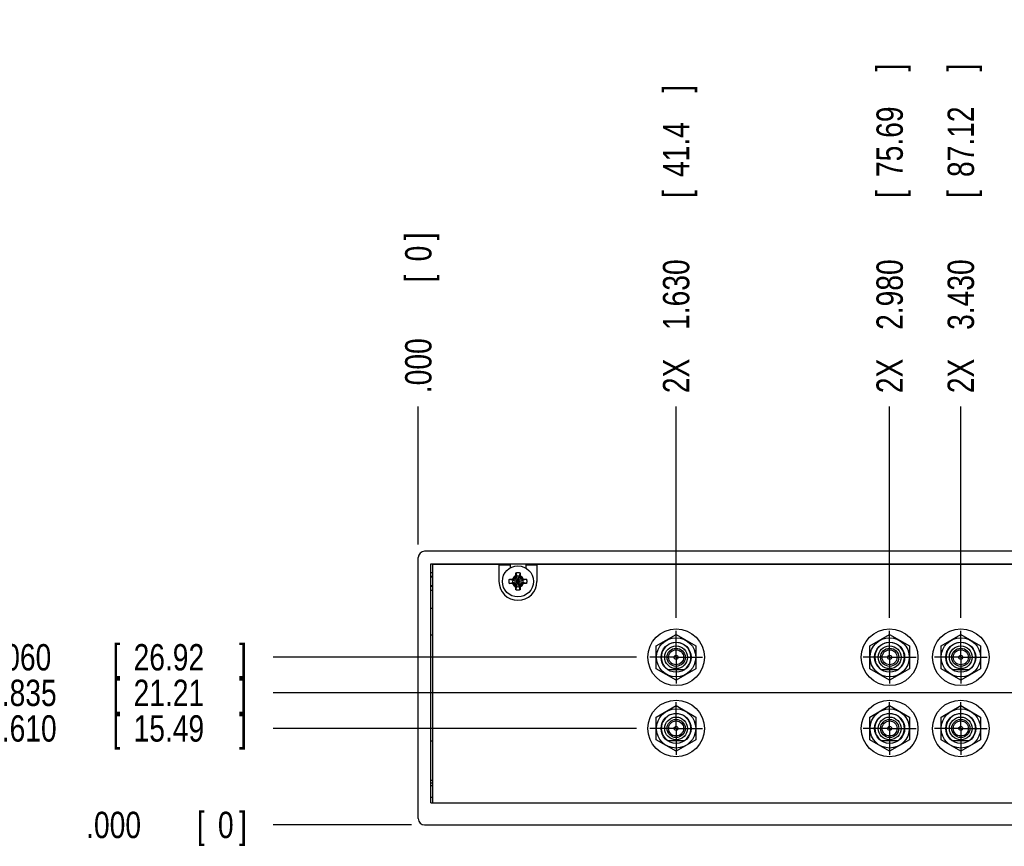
# Model space of a CAD drawing. Header units: inches. Extents: x 0 to 34, y 0 to 22.
# Tile 3 of 22: x 6.1 to 10.8, y 6.8 to 10.7. Entities that reach past the tile are written whole.
import ezdxf

# ---------------------------------------------------------------- set-up
doc = ezdxf.new("R2010")
doc.units = ezdxf.units.IN
doc.header["$LTSCALE"] = 1.87
doc.header["$MEASUREMENT"] = 0
doc.linetypes.add('CENTER', pattern=[0.6, 0.375, -0.075, 0.075, -0.075])
doc.layers.get('0').update_dxf_attribs({"linetype": 'CONTINUOUS'})
doc.layers.add('DEFAULT_1', color=7, linetype='CENTER')
doc.layers.add('DIMENSIONS', color=7, linetype='CONTINUOUS')
doc.styles.get("Standard").update_dxf_attribs({"font": 'txt', "width": 0.8})
doc.dimstyles.new('DIMSTYLE_1', dxfattribs={"dimtxt": 0.125, "dimasz": 0.18, "dimexe": 0.18, "dimexo": 0.0625, "dimgap": 0.09, "dimtad": 0, "dimtih": 1, "dimtoh": 1, "dimdec": 3, "dimlfac": 1.333333, "dimzin": 4, "dimdsep": 46, "dimtxsty": 'STANDARD', "dimblk": '_FILLED', "dimblk1": '_FILLED', "dimblk2": '_FILLED', "dimcen": 0.09, "dimadec": 0, "dimazin": 0, "dimtp": 0.01, "dimtm": 0.01, "dimtfac": 1, "dimtdec": 3, "dimtofl": 0, "dimtmove": 0, "dimatfit": 3, "dimldrblk": '_FILLED', "dimfxl": 1, "dimtolj": 1, "dimtzin": 4, "dimarcsym": 0})

# ---------------------------------------------------------------- blocks, each defined once
blk = doc.blocks.new('*D8')
at = {"layer": 'DIMENSIONS', "color": 2, "linetype": 'CONTINUOUS'}
blk.add_line((9.2102, 7.8992), (9.2102, 8.9017), dxfattribs=at)
at = {"layer": 'DIMENSIONS', "color": 2, "linetype": 'CONTINUOUS', "width": 0.8}
for s, p in [(']', (9.2727, 10.3892)), ('41.4', (9.2727, 9.9892)), ('[', (9.2727, 9.8892)), ('1.630', (9.2727, 9.2642)), ('2X ', (9.2727, 8.9642))]:
    blk.add_text(s, height=0.125, rotation=90, dxfattribs=at).set_placement(p)
blk = doc.blocks.new('_FILLED')
at = {"color": 0, "linetype": 'BYBLOCK'}
blk.add_solid([(0, 0), (-1, 0.174), (-1, -0.174)], dxfattribs=at)
blk = doc.blocks.new('*D9')
at = {"layer": 'DIMENSIONS', "color": 2, "linetype": 'CONTINUOUS'}
blk.add_line((10.2227, 7.8992), (10.2227, 8.9017), dxfattribs=at)
at = {"layer": 'DIMENSIONS', "color": 2, "linetype": 'CONTINUOUS', "width": 0.8}
for s, p in [(']', (10.2852, 10.4892)), ('75.69', (10.2852, 9.9892)), ('[', (10.2852, 9.8892)), ('2.980', (10.2852, 9.2642)), ('2X ', (10.2852, 8.9642))]:
    blk.add_text(s, height=0.125, rotation=90, dxfattribs=at).set_placement(p)
blk = doc.blocks.new('*D10')
at = {"layer": 'DIMENSIONS', "color": 2, "linetype": 'CONTINUOUS'}
blk.add_line((10.5602, 7.8992), (10.5602, 8.9017), dxfattribs=at)
at = {"layer": 'DIMENSIONS', "color": 2, "linetype": 'CONTINUOUS', "width": 0.8}
for s, p in [(']', (10.6227, 10.4892)), ('87.12', (10.6227, 9.9892)), ('[', (10.6227, 9.8892)), ('3.430', (10.6227, 9.2642)), ('2X ', (10.6227, 8.9642))]:
    blk.add_text(s, height=0.125, rotation=90, dxfattribs=at).set_placement(p)
blk = doc.blocks.new('*D11')
at = {"layer": 'DIMENSIONS', "color": 2, "linetype": 'CONTINUOUS'}
blk.add_line((11.5727, 7.8992), (11.5727, 8.9017), dxfattribs=at)
at = {"layer": 'DIMENSIONS', "color": 2, "linetype": 'CONTINUOUS', "width": 0.8}
for s, p in [(']', (11.6352, 10.5892)), ('121.41', (11.6352, 9.9892)), ('[', (11.6352, 9.8892)), ('4.780', (11.6352, 9.2642)), ('2X ', (11.6352, 8.9642))]:
    blk.add_text(s, height=0.125, rotation=90, dxfattribs=at).set_placement(p)
blk = doc.blocks.new('*D12')
at = {"layer": 'DIMENSIONS', "color": 2, "linetype": 'CONTINUOUS'}
blk.add_line((11.9536, 7.7304), (11.9536, 8.9017), dxfattribs=at)
at = {"layer": 'DIMENSIONS', "color": 2, "linetype": 'CONTINUOUS', "width": 0.8}
for s, p in [(']', (12.0161, 10.2892)), ('134.31', (12.0161, 9.6892)), ('[', (12.0161, 9.5892)), ('5.288', (12.0161, 8.9642))]:
    blk.add_text(s, height=0.125, rotation=90, dxfattribs=at).set_placement(p)
blk = doc.blocks.new('*D13')
at = {"layer": 'DIMENSIONS', "color": 2, "linetype": 'CONTINUOUS'}
blk.add_line((13.0668, 7.7304), (13.0668, 8.9017), dxfattribs=at)
at = {"layer": 'DIMENSIONS', "color": 2, "linetype": 'CONTINUOUS', "width": 0.8}
for s, p in [(']', (13.1293, 10.2892)), ('172.01', (13.1293, 9.6892)), ('[', (13.1293, 9.5892)), ('6.772', (13.1293, 8.9642))]:
    blk.add_text(s, height=0.125, rotation=90, dxfattribs=at).set_placement(p)
blk = doc.blocks.new('*D14')
at = {"layer": 'DIMENSIONS', "color": 2, "linetype": 'CONTINUOUS'}
blk.add_line((13.4477, 7.8992), (13.4477, 8.9017), dxfattribs=at)
at = {"layer": 'DIMENSIONS', "color": 2, "linetype": 'CONTINUOUS', "width": 0.8}
for s, p in [(']', (13.5102, 10.5892)), ('184.91', (13.5102, 9.9892)), ('[', (13.5102, 9.8892)), ('7.280', (13.5102, 9.2642)), ('2X ', (13.5102, 8.9642))]:
    blk.add_text(s, height=0.125, rotation=90, dxfattribs=at).set_placement(p)
blk = doc.blocks.new('*D15')
at = {"layer": 'DIMENSIONS', "color": 2, "linetype": 'CONTINUOUS'}
blk.add_line((14.4602, 7.8992), (14.4602, 8.9017), dxfattribs=at)
at = {"layer": 'DIMENSIONS', "color": 2, "linetype": 'CONTINUOUS', "width": 0.8}
for s, p in [(']', (14.5227, 10.4892)), ('219.2', (14.5227, 9.9892)), ('[', (14.5227, 9.8892)), ('8.630', (14.5227, 9.2642)), ('2X ', (14.5227, 8.9642))]:
    blk.add_text(s, height=0.125, rotation=90, dxfattribs=at).set_placement(p)
blk = doc.blocks.new('*D16')
at = {"layer": 'DIMENSIONS', "color": 2, "linetype": 'CONTINUOUS'}
blk.add_line((14.7977, 7.8992), (14.7977, 8.9017), dxfattribs=at)
at = {"layer": 'DIMENSIONS', "color": 2, "linetype": 'CONTINUOUS', "width": 0.8}
for s, p in [(']', (14.8602, 10.5892)), ('230.63', (14.8602, 9.9892)), ('[', (14.8602, 9.8892)), ('9.080', (14.8602, 9.2642)), ('2X ', (14.8602, 8.9642))]:
    blk.add_text(s, height=0.125, rotation=90, dxfattribs=at).set_placement(p)
blk = doc.blocks.new('*D17')
at = {"layer": 'DIMENSIONS', "color": 2, "linetype": 'CONTINUOUS'}
blk.add_line((15.8102, 7.8992), (15.8102, 8.9017), dxfattribs=at)
at = {"layer": 'DIMENSIONS', "color": 2, "linetype": 'CONTINUOUS', "width": 0.8}
for s, p in [(']', (15.8727, 10.6892)), ('264.92', (15.8727, 10.0892)), ('[', (15.8727, 9.9892)), ('10.430', (15.8727, 9.2642)), ('2X ', (15.8727, 8.9642))]:
    blk.add_text(s, height=0.125, rotation=90, dxfattribs=at).set_placement(p)
blk = doc.blocks.new('*D18')
at = {"layer": 'DIMENSIONS', "color": 2, "linetype": 'CONTINUOUS'}
blk.add_line((7.9877, 8.2467), (7.9877, 8.9017), dxfattribs=at)
at = {"layer": 'DIMENSIONS', "color": 2, "linetype": 'CONTINUOUS', "width": 0.8}
for s, p in [(']', (8.0502, 9.6892)), ('0', (8.0502, 9.5892)), ('[', (8.0502, 9.4892)), ('.000', (8.0502, 8.9642))]:
    blk.add_text(s, height=0.125, rotation=90, dxfattribs=at).set_placement(p)
blk = doc.blocks.new('*D19')
at = {"layer": 'DIMENSIONS', "color": 2, "linetype": 'CONTINUOUS'}
blk.add_line((9.0226, 7.3741), (7.3002, 7.3741), dxfattribs=at)
at = {"layer": 'DIMENSIONS', "color": 2, "linetype": 'CONTINUOUS', "width": 0.8}
for s, p in [('8X ', (5.7127, 7.3116)), ('.610', (6.0127, 7.3116)), ('[', (6.5377, 7.3116)), ('15.49', (6.6377, 7.3116)), (']', (7.1377, 7.3116))]:
    blk.add_text(s, height=0.125, dxfattribs=at).set_placement(p)
blk = doc.blocks.new('*D20')
at = {"layer": 'DIMENSIONS', "color": 2, "linetype": 'CONTINUOUS'}
blk.add_line((9.0226, 7.7116), (7.3002, 7.7116), dxfattribs=at)
at = {"layer": 'DIMENSIONS', "color": 2, "linetype": 'CONTINUOUS', "width": 0.8}
for s, p in [('8X ', (5.6127, 7.6491)), ('1.060', (5.9127, 7.6491)), ('[', (6.5377, 7.6491)), ('26.92', (6.6377, 7.6491)), (']', (7.1377, 7.6491))]:
    blk.add_text(s, height=0.125, dxfattribs=at).set_placement(p)
blk = doc.blocks.new('*D21')
at = {"layer": 'DIMENSIONS', "color": 2, "linetype": 'CONTINUOUS'}
blk.add_line((11.766, 7.5429), (7.3002, 7.5429), dxfattribs=at)
at = {"layer": 'DIMENSIONS', "color": 2, "linetype": 'CONTINUOUS', "width": 0.8}
for s, p in [('[', (6.5377, 7.4804)), (']', (7.1377, 7.4804)), ('2X ', (5.7127, 7.4804)), ('.835', (6.0127, 7.4804)), ('21.21', (6.6377, 7.4804))]:
    blk.add_text(s, height=0.125, dxfattribs=at).set_placement(p)
blk = doc.blocks.new('*D22')
at = {"layer": 'DIMENSIONS', "color": 2, "linetype": 'CONTINUOUS'}
blk.add_line((7.9552, 6.9167), (7.3002, 6.9167), dxfattribs=at)
at = {"layer": 'DIMENSIONS', "color": 2, "linetype": 'CONTINUOUS', "width": 0.8}
for s, p in [('.000', (6.4127, 6.8542)), ('[', (6.9377, 6.8542)), ('0', (7.0377, 6.8542)), (']', (7.1377, 6.8542))]:
    blk.add_text(s, height=0.125, dxfattribs=at).set_placement(p)

msp = doc.modelspace()

# ---------------------------------------------------------------- linework, layer by layer
at = {"color": 7, "linetype": 'CONTINUOUS'}
for p, q in [((7.98766, 6.94671), (7.98766, 8.18421)), ((17.00266, 8.21421), (8.01766, 8.21421)), ((8.04766, 7.02171), (8.04766, 8.15421)), ((8.04766, 8.15421), (16.97266, 8.15421)), ((8.05516, 8.15196), (8.05516, 7.02171)), ((8.37016, 8.15196), (8.05516, 8.15196)), ((8.37016, 8.15196), (8.37016, 8.07171)), ((8.37016, 8.15046), (8.42266, 8.15046)), ((8.42266, 8.15046), (8.42266, 8.1353)), ((8.49766, 8.15046), (8.49766, 8.1353)), ((8.49766, 8.15046), (8.55016, 8.15046)), ((8.55016, 8.15196), (8.55016, 8.07171)), ((11.07016, 8.15196), (8.55016, 8.15196)), ((8.04766, 8.11296), (8.05516, 8.11296)), ((8.04766, 8.0933), (8.05516, 8.0933)), ((8.41972, 8.08194), (8.43545, 8.07688)), ((8.44859, 8.08328), (8.43751, 8.07688)), ((8.44038, 8.08275), (8.43751, 8.07688)), ((8.4459, 8.05745), (8.47442, 8.08597)), ((8.47442, 8.05745), (8.4459, 8.08597)), ((8.45499, 8.09436), (8.44859, 8.08328)), ((8.44912, 8.09149), (8.45499, 8.09436)), ((8.44993, 8.11216), (8.45499, 8.09642)), ((8.45499, 8.09642), (8.45499, 8.09436)), ((8.45499, 8.047), (8.46533, 8.09642)), ((8.46533, 8.047), (8.45499, 8.09642)), ((8.45499, 8.04907), (8.46533, 8.09436)), ((8.46533, 8.04907), (8.45499, 8.09436)), ((8.47038, 8.11216), (8.46533, 8.09642)), ((8.46533, 8.09436), (8.46533, 8.09642)), ((8.47172, 8.08328), (8.46533, 8.09436)), ((8.46533, 8.09436), (8.4712, 8.09149)), ((8.4828, 8.07688), (8.47172, 8.08328)), ((8.47993, 8.08275), (8.4828, 8.07688)), ((8.5006, 8.08194), (8.48487, 8.07688)), ((8.05516, 8.05012), (8.04766, 8.05012)), ((8.04766, 8.03046), (8.05516, 8.03046)), ((8.41972, 8.06149), (8.43545, 8.06655)), ((8.43545, 8.07688), (8.48487, 8.06655)), ((8.43751, 8.07688), (8.43545, 8.07688)), ((8.43545, 8.06655), (8.48487, 8.07688)), ((8.43545, 8.06655), (8.43751, 8.06655)), ((8.43751, 8.07688), (8.4828, 8.06655)), ((8.43751, 8.06655), (8.4828, 8.07688)), ((8.44038, 8.06068), (8.43751, 8.06655)), ((8.43751, 8.06655), (8.44859, 8.06015)), ((8.44859, 8.06015), (8.45499, 8.04907)), ((8.45499, 8.04907), (8.44912, 8.05194)), ((8.44993, 8.03127), (8.45499, 8.047)), ((8.45499, 8.04907), (8.45499, 8.047)), ((8.46533, 8.04907), (8.47172, 8.06015)), ((8.4712, 8.05194), (8.46533, 8.04907)), ((8.46533, 8.047), (8.46533, 8.04907)), ((8.47038, 8.03127), (8.46533, 8.047)), ((8.47172, 8.06015), (8.4828, 8.06655)), ((8.4828, 8.06655), (8.47993, 8.06068)), ((8.48487, 8.07688), (8.4828, 8.07688)), ((8.4828, 8.06655), (8.48487, 8.06655)), ((8.5006, 8.06149), (8.48487, 8.06655)), ((8.04766, 7.94421), (8.05516, 7.94421)), ((8.05516, 7.81671), (8.04766, 7.81671)), ((9.11641, 7.76575), (9.21016, 7.81987)), ((9.21016, 7.81987), (9.30391, 7.76575)), ((10.12891, 7.76575), (10.22266, 7.81987)), ((10.22266, 7.81987), (10.31641, 7.76575)), ((10.46641, 7.76575), (10.56016, 7.81987)), ((10.56016, 7.81987), (10.65391, 7.76575)), ((9.11641, 7.65749), (9.11641, 7.76575)), ((9.30391, 7.76575), (9.30391, 7.65749)), ((10.12891, 7.65749), (10.12891, 7.76575)), ((10.31641, 7.76575), (10.31641, 7.65749)), ((10.46641, 7.65749), (10.46641, 7.76575)), ((10.65391, 7.76575), (10.65391, 7.65749)), ((9.21016, 7.60337), (9.11641, 7.65749)), ((9.30391, 7.65749), (9.21016, 7.60337)), ((10.22266, 7.60337), (10.12891, 7.65749)), ((10.31641, 7.65749), (10.22266, 7.60337)), ((10.56016, 7.60337), (10.46641, 7.65749)), ((10.65391, 7.65749), (10.56016, 7.60337)), ((9.16984, 7.65425), (9.25048, 7.65425)), ((10.18234, 7.65425), (10.26298, 7.65425)), ((10.51984, 7.65425), (10.60048, 7.65425)), ((9.11641, 7.42825), (9.21016, 7.48237)), ((9.21016, 7.48237), (9.30391, 7.42825)), ((10.12891, 7.42825), (10.22266, 7.48237)), ((10.22266, 7.48237), (10.31641, 7.42825)), ((10.46641, 7.42825), (10.56016, 7.48237)), ((10.56016, 7.48237), (10.65391, 7.42825)), ((9.11641, 7.31999), (9.11641, 7.42825)), ((9.30391, 7.42825), (9.30391, 7.31999)), ((10.12891, 7.31999), (10.12891, 7.42825)), ((10.31641, 7.42825), (10.31641, 7.31999)), ((10.46641, 7.31999), (10.46641, 7.42825)), ((10.65391, 7.42825), (10.65391, 7.31999)), ((8.05516, 7.31421), (8.04766, 7.31421)), ((9.21016, 7.26587), (9.11641, 7.31999)), ((9.16984, 7.31675), (9.25048, 7.31675)), ((9.30391, 7.31999), (9.21016, 7.26587)), ((10.22266, 7.26587), (10.12891, 7.31999)), ((10.18234, 7.31675), (10.26298, 7.31675)), ((10.31641, 7.31999), (10.22266, 7.26587)), ((10.56016, 7.26587), (10.46641, 7.31999)), ((10.51984, 7.31675), (10.60048, 7.31675)), ((10.65391, 7.31999), (10.56016, 7.26587)), ((8.05516, 7.12671), (8.04766, 7.12671)), ((8.04766, 7.11546), (8.05516, 7.11546)), ((8.04766, 7.10421), (8.05516, 7.10421)), ((8.04766, 7.04796), (8.05516, 7.04796)), ((8.04766, 7.02171), (16.97266, 7.02171)), ((8.01766, 6.91671), (17.00266, 6.91671))]:
    msp.add_line(p, q, dxfattribs=at)
at = {"color": 9, "linetype": 'CONTINUOUS'}
for p, q in [((8.04766, 8.09595), (8.05516, 8.09595)), ((8.05516, 8.04747), (8.04766, 8.04747))]:
    msp.add_line(p, q, dxfattribs=at)
at = {"color": 7, "linetype": 'CONTINUOUS'}
for centre, radius in [((8.46016, 8.07171), 0.07382), ((9.21016, 7.71162), 0.13425), ((10.22266, 7.71162), 0.13425), ((10.56016, 7.71162), 0.13425), ((9.21016, 7.71162), 0.093), ((10.22266, 7.71162), 0.093), ((10.56016, 7.71162), 0.093), ((9.21016, 7.71162), 0.07125), ((9.21016, 7.71162), 0.054), ((9.21016, 7.71162), 0.04312), ((10.22266, 7.71162), 0.07125), ((10.22266, 7.71162), 0.054), ((10.22266, 7.71162), 0.04312), ((10.56016, 7.71162), 0.07125), ((10.56016, 7.71162), 0.054), ((10.56016, 7.71162), 0.04312), ((9.21016, 7.71162), 0.03562), ((9.21016, 7.71162), 0.00953), ((10.22266, 7.71162), 0.03562), ((10.22266, 7.71162), 0.00953), ((10.56016, 7.71162), 0.03562), ((10.56016, 7.71162), 0.00953), ((9.21016, 7.37412), 0.13425), ((10.22266, 7.37412), 0.13425), ((10.56016, 7.37412), 0.13425), ((9.21016, 7.37412), 0.093), ((9.21016, 7.37412), 0.07125), ((9.21016, 7.37412), 0.054), ((10.22266, 7.37412), 0.093), ((10.22266, 7.37412), 0.07125), ((10.22266, 7.37412), 0.054), ((10.56016, 7.37412), 0.093), ((10.56016, 7.37412), 0.07125), ((10.56016, 7.37412), 0.054), ((9.21016, 7.37412), 0.04312), ((9.21016, 7.37412), 0.03562), ((9.21016, 7.37412), 0.00953), ((10.22266, 7.37412), 0.04312), ((10.22266, 7.37412), 0.03562), ((10.22266, 7.37412), 0.00953), ((10.56016, 7.37412), 0.04312), ((10.56016, 7.37412), 0.03562), ((10.56016, 7.37412), 0.00953)]:
    msp.add_circle(centre, radius, dxfattribs=at)
for centre, radius, start, end in [((8.01766, 8.18421), 0.03, 90, 180), ((8.46016, 8.07171), 0.02525, 78.18933, 101.81067), ((8.46016, 8.07171), 0.09, 180, 360), ((8.46016, 8.07171), 0.02525, 168.18933, 191.81067), ((8.46016, 8.07171), 0.02525, 258.18933, 281.81067), ((8.46016, 8.07171), 0.02525, 348.18933, 11.81067), ((9.21016, 7.71162), 0.07013, 305.0968, 234.9032), ((10.22266, 7.71162), 0.07013, 305.0968, 234.9032), ((10.56016, 7.71162), 0.07013, 305.0968, 234.9032), ((9.21016, 7.37412), 0.07013, 305.0968, 234.9032), ((10.22266, 7.37412), 0.07013, 305.0968, 234.9032), ((10.56016, 7.37412), 0.07013, 305.0968, 234.9032), ((8.01766, 6.94671), 0.03, 180, 270)]:
    msp.add_arc(centre, radius, start, end, dxfattribs=at)
at = {"color": 9, "linetype": 'CONTINUOUS'}
for start, end in [(113.44647, 156.55353), (23.44647, 66.55353), (203.44647, 246.55353), (293.44647, 336.55353)]:
    msp.add_arc((8.46016, 8.07171), 0.02741, start, end, dxfattribs=at)
at = {"color": 7, "linetype": 'CONTINUOUS'}
for points, knots in [([(8.41844, 8.07171), (8.41844, 8.0722), (8.41846, 8.07319), (8.41854, 8.07466), (8.41867, 8.07613), (8.41885, 8.0776), (8.41908, 8.07905), (8.41937, 8.0805), (8.41959, 8.08146), (8.41972, 8.08194)], [0, 0, 0, 0, 0.1428588, 0.2857114, 0.4285757, 0.5714259, 0.71429, 0.857142, 1, 1, 1, 1]), ([(8.41972, 8.08194), (8.42026, 8.08197), (8.42136, 8.08204), (8.42304, 8.08214), (8.42475, 8.08223), (8.42646, 8.08231), (8.42812, 8.08238), (8.4297, 8.08245), (8.43118, 8.0825), (8.43254, 8.08255), (8.4338, 8.08259), (8.43462, 8.08261), (8.43501, 8.08262)], [0, 0, 0, 0, 0.1066423, 0.2171959, 0.3296411, 0.4418773, 0.551577, 0.6557475, 0.7519173, 0.8405428, 0.9228194, 1, 1, 1, 1]), ([(8.43501, 8.08262), (8.43542, 8.08263), (8.43621, 8.08265), (8.43736, 8.08268), (8.43843, 8.08271), (8.43943, 8.08273), (8.44007, 8.08274), (8.44038, 8.08275)], [0, 0, 0, 0, 0.2299252, 0.4428537, 0.6408061, 0.8258295, 1, 1, 1, 1]), ([(8.44038, 8.08275), (8.44062, 8.08289), (8.44108, 8.08316), (8.44177, 8.08357), (8.44246, 8.08397), (8.44315, 8.08437), (8.44383, 8.08477), (8.44452, 8.08517), (8.44521, 8.08557), (8.44567, 8.08584), (8.4459, 8.08597)], [0, 0, 0, 0, 0.1266376, 0.2522776, 0.377207, 0.5017085, 0.6260527, 0.7504309, 0.8750222, 1, 1, 1, 1]), ([(8.4459, 8.08597), (8.44603, 8.0862), (8.4463, 8.08666), (8.4467, 8.08735), (8.4471, 8.08804), (8.4475, 8.08872), (8.4479, 8.08941), (8.44831, 8.0901), (8.44871, 8.09079), (8.44898, 8.09126), (8.44912, 8.09149)], [0, 0, 0, 0, 0.1249809, 0.2495744, 0.3739541, 0.4982992, 0.6228007, 0.7477287, 0.873366, 1, 1, 1, 1]), ([(8.44912, 8.09149), (8.44913, 8.0918), (8.44914, 8.09245), (8.44916, 8.09345), (8.44919, 8.09451), (8.44922, 8.09566), (8.44924, 8.09645), (8.44925, 8.09686)], [0, 0, 0, 0, 0.1749949, 0.3604938, 0.5585088, 0.7710246, 1, 1, 1, 1]), ([(8.44925, 8.09686), (8.44926, 8.09725), (8.44928, 8.09805), (8.44932, 8.09929), (8.44937, 8.10062), (8.44942, 8.10206), (8.44948, 8.10362), (8.44956, 8.10527), (8.44964, 8.107), (8.44973, 8.10874), (8.44983, 8.11047), (8.4499, 8.1116), (8.44993, 8.11216)], [0, 0, 0, 0, 0.0763278, 0.1568481, 0.2432053, 0.3369839, 0.4391958, 0.5483589, 0.6620583, 0.777248, 0.8908715, 1, 1, 1, 1]), ([(8.44993, 8.11216), (8.45041, 8.11228), (8.45137, 8.1125), (8.45282, 8.11279), (8.45427, 8.11302), (8.45574, 8.1132), (8.45721, 8.11333), (8.45868, 8.11341), (8.46016, 8.11344), (8.46163, 8.11341), (8.46311, 8.11333), (8.46458, 8.1132), (8.46604, 8.11302), (8.4675, 8.11279), (8.46895, 8.1125), (8.4699, 8.11228), (8.47038, 8.11216)], [0, 0, 0, 0, 0.0714283, 0.1428566, 0.2142852, 0.2857138, 0.3571425, 0.4285712, 0.5, 0.5714288, 0.6428575, 0.7142862, 0.7857148, 0.8571434, 0.9285717, 1, 1, 1, 1]), ([(8.47038, 8.11216), (8.47042, 8.11161), (8.47048, 8.11051), (8.47058, 8.10883), (8.47067, 8.10712), (8.47075, 8.10541), (8.47083, 8.10375), (8.47089, 8.10217), (8.47095, 8.1007), (8.47099, 8.09933), (8.47103, 8.09807), (8.47105, 8.09725), (8.47106, 8.09686)], [0, 0, 0, 0, 0.1066423, 0.2171959, 0.3296411, 0.4418773, 0.5515771, 0.6557475, 0.7519173, 0.8405428, 0.9228194, 1, 1, 1, 1]), ([(8.47106, 8.09686), (8.47108, 8.09645), (8.4711, 8.09566), (8.47113, 8.09451), (8.47115, 8.09344), (8.47117, 8.09244), (8.47119, 8.0918), (8.4712, 8.09149)], [0, 0, 0, 0, 0.2299253, 0.4428538, 0.6408061, 0.8258295, 1, 1, 1, 1]), ([(8.4712, 8.09149), (8.47133, 8.09126), (8.4716, 8.09079), (8.47201, 8.0901), (8.47241, 8.08941), (8.47282, 8.08872), (8.47322, 8.08804), (8.47362, 8.08735), (8.47402, 8.08666), (8.47429, 8.0862), (8.47442, 8.08597)], [0, 0, 0, 0, 0.1266375, 0.2522775, 0.3772069, 0.5017084, 0.6260526, 0.7504308, 0.8750222, 1, 1, 1, 1]), ([(8.47442, 8.08597), (8.47465, 8.08584), (8.47511, 8.08557), (8.4758, 8.08517), (8.47648, 8.08477), (8.47717, 8.08437), (8.47786, 8.08397), (8.47854, 8.08357), (8.47924, 8.08316), (8.4797, 8.08289), (8.47993, 8.08275)], [0, 0, 0, 0, 0.1249812, 0.249575, 0.3739548, 0.4983, 0.6228015, 0.7477293, 0.8733664, 1, 1, 1, 1]), ([(8.47993, 8.08275), (8.48025, 8.08274), (8.48089, 8.08273), (8.48189, 8.08271), (8.48296, 8.08268), (8.48411, 8.08265), (8.4849, 8.08263), (8.48531, 8.08262)], [0, 0, 0, 0, 0.1749949, 0.3604938, 0.5585088, 0.7710246, 1, 1, 1, 1]), ([(8.48531, 8.08262), (8.4857, 8.08261), (8.4865, 8.08259), (8.48774, 8.08255), (8.48907, 8.0825), (8.49051, 8.08245), (8.49206, 8.08239), (8.49372, 8.08231), (8.49544, 8.08223), (8.49719, 8.08214), (8.49891, 8.08204), (8.50005, 8.08197), (8.5006, 8.08194)], [0, 0, 0, 0, 0.0763278, 0.1568481, 0.2432053, 0.3369839, 0.4391958, 0.5483589, 0.6620583, 0.777248, 0.8908715, 1, 1, 1, 1]), ([(8.5006, 8.08194), (8.50072, 8.08146), (8.50095, 8.0805), (8.50123, 8.07905), (8.50147, 8.0776), (8.50165, 8.07613), (8.50178, 8.07466), (8.50186, 8.07319), (8.50187, 8.0722), (8.50187, 8.07171)], [0, 0, 0, 0, 0.1428581, 0.28571, 0.4285741, 0.5714243, 0.7142886, 0.8571412, 1, 1, 1, 1]), ([(8.41972, 8.06149), (8.41959, 8.06197), (8.41937, 8.06292), (8.41908, 8.06437), (8.41885, 8.06583), (8.41867, 8.06729), (8.41854, 8.06876), (8.41846, 8.07024), (8.41844, 8.07122), (8.41844, 8.07171)], [0, 0, 0, 0, 0.1428581, 0.28571, 0.4285741, 0.5714243, 0.7142886, 0.8571412, 1, 1, 1, 1]), ([(8.43501, 8.06081), (8.43462, 8.06082), (8.43382, 8.06084), (8.43258, 8.06088), (8.43125, 8.06092), (8.42981, 8.06098), (8.42825, 8.06104), (8.4266, 8.06111), (8.42487, 8.06119), (8.42313, 8.06129), (8.42141, 8.06138), (8.42027, 8.06145), (8.41972, 8.06149)], [0, 0, 0, 0, 0.0763278, 0.1568481, 0.2432053, 0.3369839, 0.4391958, 0.5483589, 0.6620583, 0.777248, 0.8908715, 1, 1, 1, 1]), ([(8.44038, 8.06068), (8.44007, 8.06068), (8.43942, 8.0607), (8.43842, 8.06072), (8.43736, 8.06074), (8.43621, 8.06077), (8.43542, 8.06079), (8.43501, 8.06081)], [0, 0, 0, 0, 0.1749949, 0.3604938, 0.5585088, 0.7710246, 1, 1, 1, 1]), ([(8.4459, 8.05745), (8.44567, 8.05758), (8.44521, 8.05785), (8.44452, 8.05825), (8.44383, 8.05865), (8.44315, 8.05905), (8.44246, 8.05946), (8.44177, 8.05986), (8.44108, 8.06027), (8.44062, 8.06054), (8.44038, 8.06068)], [0, 0, 0, 0, 0.1249809, 0.2495744, 0.3739541, 0.4982993, 0.6228007, 0.7477287, 0.873366, 1, 1, 1, 1]), ([(8.44912, 8.05194), (8.44898, 8.05217), (8.44871, 8.05263), (8.44831, 8.05333), (8.4479, 8.05401), (8.4475, 8.0547), (8.4471, 8.05539), (8.4467, 8.05607), (8.4463, 8.05676), (8.44603, 8.05722), (8.4459, 8.05745)], [0, 0, 0, 0, 0.1266371, 0.2522768, 0.3772061, 0.5017075, 0.6260518, 0.7504303, 0.8750219, 1, 1, 1, 1]), ([(8.44925, 8.04656), (8.44924, 8.04698), (8.44922, 8.04777), (8.44919, 8.04892), (8.44916, 8.04998), (8.44914, 8.05098), (8.44913, 8.05163), (8.44912, 8.05194)], [0, 0, 0, 0, 0.2299253, 0.4428538, 0.6408061, 0.8258295, 1, 1, 1, 1]), ([(8.44993, 8.03127), (8.4499, 8.03181), (8.44983, 8.03292), (8.44974, 8.0346), (8.44965, 8.03631), (8.44956, 8.03801), (8.44949, 8.03967), (8.44943, 8.04126), (8.44937, 8.04273), (8.44932, 8.04409), (8.44929, 8.04536), (8.44926, 8.04617), (8.44925, 8.04656)], [0, 0, 0, 0, 0.1066423, 0.2171959, 0.3296411, 0.4418773, 0.5515771, 0.6557475, 0.7519173, 0.8405428, 0.9228194, 1, 1, 1, 1]), ([(8.47038, 8.03127), (8.4699, 8.03115), (8.46895, 8.03093), (8.4675, 8.03064), (8.46604, 8.03041), (8.46458, 8.03022), (8.46311, 8.03009), (8.46163, 8.03001), (8.46016, 8.02999), (8.45868, 8.03001), (8.45721, 8.03009), (8.45574, 8.03022), (8.45427, 8.03041), (8.45282, 8.03064), (8.45137, 8.03093), (8.45041, 8.03115), (8.44993, 8.03127)], [0, 0, 0, 0, 0.0714283, 0.1428566, 0.2142852, 0.2857138, 0.3571425, 0.4285712, 0.5, 0.5714288, 0.6428575, 0.7142862, 0.7857148, 0.8571434, 0.9285717, 1, 1, 1, 1]), ([(8.47106, 8.04656), (8.47105, 8.04618), (8.47103, 8.04538), (8.47099, 8.04413), (8.47095, 8.04281), (8.47089, 8.04136), (8.47083, 8.03981), (8.47076, 8.03815), (8.47068, 8.03643), (8.47059, 8.03468), (8.47049, 8.03296), (8.47042, 8.03183), (8.47038, 8.03127)], [0, 0, 0, 0, 0.0763278, 0.1568481, 0.2432053, 0.3369839, 0.4391958, 0.5483589, 0.6620583, 0.777248, 0.8908715, 1, 1, 1, 1]), ([(8.4712, 8.05194), (8.47119, 8.05162), (8.47117, 8.05098), (8.47115, 8.04998), (8.47113, 8.04891), (8.4711, 8.04777), (8.47108, 8.04697), (8.47106, 8.04656)], [0, 0, 0, 0, 0.1749949, 0.3604938, 0.5585088, 0.7710246, 1, 1, 1, 1]), ([(8.47442, 8.05745), (8.47429, 8.05722), (8.47402, 8.05676), (8.47362, 8.05607), (8.47322, 8.05539), (8.47282, 8.0547), (8.47241, 8.05401), (8.47201, 8.05333), (8.4716, 8.05263), (8.47133, 8.05217), (8.4712, 8.05194)], [0, 0, 0, 0, 0.1249812, 0.249575, 0.3739548, 0.4983, 0.6228015, 0.7477293, 0.8733664, 1, 1, 1, 1]), ([(8.47993, 8.06068), (8.4797, 8.06054), (8.47924, 8.06027), (8.47854, 8.05986), (8.47786, 8.05946), (8.47717, 8.05905), (8.47648, 8.05865), (8.4758, 8.05825), (8.47511, 8.05785), (8.47465, 8.05758), (8.47442, 8.05745)], [0, 0, 0, 0, 0.1266375, 0.2522775, 0.3772069, 0.5017084, 0.6260525, 0.7504308, 0.8750222, 1, 1, 1, 1]), ([(8.48531, 8.06081), (8.48489, 8.06079), (8.4841, 8.06077), (8.48295, 8.06074), (8.48189, 8.06072), (8.48089, 8.0607), (8.48025, 8.06068), (8.47993, 8.06068)], [0, 0, 0, 0, 0.2299253, 0.4428538, 0.6408061, 0.8258295, 1, 1, 1, 1]), ([(8.5006, 8.06149), (8.50006, 8.06145), (8.49895, 8.06139), (8.49727, 8.06129), (8.49556, 8.0612), (8.49386, 8.06112), (8.4922, 8.06104), (8.49061, 8.06098), (8.48914, 8.06093), (8.48778, 8.06088), (8.48651, 8.06084), (8.4857, 8.06082), (8.48531, 8.06081)], [0, 0, 0, 0, 0.1066423, 0.2171959, 0.3296411, 0.4418773, 0.5515771, 0.6557475, 0.7519173, 0.8405428, 0.9228194, 1, 1, 1, 1]), ([(8.50187, 8.07171), (8.50187, 8.07122), (8.50186, 8.07024), (8.50178, 8.06876), (8.50165, 8.06729), (8.50147, 8.06583), (8.50123, 8.06437), (8.50095, 8.06292), (8.50072, 8.06197), (8.5006, 8.06149)], [0, 0, 0, 0, 0.1428588, 0.2857114, 0.4285757, 0.5714259, 0.71429, 0.857142, 1, 1, 1, 1])]:
    msp.add_open_spline(points, degree=3, knots=knots, dxfattribs=at)
at = {"layer": 'DEFAULT_1', "color": 7, "linetype": 'CENTER'}
for p, q in [((9.21016, 7.71162), (9.21016, 7.8367)), ((10.22266, 7.71162), (10.22266, 7.8367)), ((10.56016, 7.71162), (10.56016, 7.8367)), ((9.21016, 7.71162), (9.08508, 7.71162)), ((9.21016, 7.71162), (9.21016, 7.58655)), ((9.21016, 7.71162), (9.33523, 7.71162)), ((10.22266, 7.71162), (10.09758, 7.71162)), ((10.22266, 7.71162), (10.22266, 7.58655)), ((10.22266, 7.71162), (10.34773, 7.71162)), ((10.56016, 7.71162), (10.43508, 7.71162)), ((10.56016, 7.71162), (10.56016, 7.58655)), ((10.56016, 7.71162), (10.68523, 7.71162)), ((9.21016, 7.37412), (9.21016, 7.4992)), ((10.22266, 7.37412), (10.22266, 7.4992)), ((10.56016, 7.37412), (10.56016, 7.4992)), ((9.21016, 7.37412), (9.08508, 7.37412)), ((9.21016, 7.37412), (9.21016, 7.24905)), ((9.21016, 7.37412), (9.33523, 7.37412)), ((10.22266, 7.37412), (10.09758, 7.37412)), ((10.22266, 7.37412), (10.22266, 7.24905)), ((10.22266, 7.37412), (10.34773, 7.37412)), ((10.56016, 7.37412), (10.43508, 7.37412)), ((10.56016, 7.37412), (10.56016, 7.24905)), ((10.56016, 7.37412), (10.68523, 7.37412))]:
    msp.add_line(p, q, dxfattribs=at)

# ---------------------------------------------------------------- dimensions: what is measured, and where the dimension line sits
at = {"layer": 'DIMENSIONS', "color": 2, "linetype": 'CONTINUOUS'}
for feature_location, offset, dtype, origin, text, picture, middle in [((15.81016, 7.8992), (0, 1.00252), 1, (7.98766, 8.18421), '2X <>', '*D17', (15.81016, 9.87671)), ((11.57266, 7.8992), (0, 1.00252), 1, (7.98766, 8.18421), '2X <>', '*D11', (11.57266, 9.82671)), ((13.44766, 7.8992), (0, 1.00252), 1, (7.98766, 8.18421), '2X <>', '*D14', (13.44766, 9.82671)), ((14.79766, 7.8992), (0, 1.00252), 1, (7.98766, 8.18421), '2X <>', '*D16', (14.79766, 9.82671)), ((10.22266, 7.8992), (0, 1.00252), 1, (7.98766, 8.18421), '2X <>', '*D9', (10.22266, 9.77671)), ((10.56016, 7.8992), (0, 1.00252), 1, (7.98766, 8.18421), '2X <>', '*D10', (10.56016, 9.77671)), ((14.46016, 7.8992), (0, 1.00252), 1, (7.98766, 8.18421), '2X <>', '*D15', (14.46016, 9.77671)), ((9.21016, 7.8992), (0, 1.00252), 1, (7.98766, 8.18421), '2X <>', '*D8', (9.21016, 9.72671)), ((9.02258, 7.71162), (-1.72243, 0), 0, (8.01766, 6.91671), '8X <>', '*D20', (6.42516, 7.71162)), ((11.76599, 7.54287), (-4.46583, 0), 0, (8.01766, 6.91671), '2X <>', '*D21', (6.47516, 7.54287)), ((9.02258, 7.37412), (-1.72243, 0), 0, (8.01766, 6.91671), '8X <>', '*D19', (6.47516, 7.37412))]:
    dim = msp.add_ordinate_dim(feature_location=feature_location, offset=offset, dtype=dtype, origin=origin, text=text, dimstyle='DIMSTYLE_1', dxfattribs=at)
    dim.commit()
    dim.dimension.update_dxf_attribs({"geometry": picture, "text_midpoint": middle})
for feature_location, offset, dtype, origin, picture, middle in [((11.95356, 7.73045), (0, 1.17127), 1, (7.98766, 8.18421), '*D12', (11.95356, 9.67671)), ((13.06675, 7.73045), (0, 1.17127), 1, (7.98766, 8.18421), '*D13', (13.06675, 9.67671)), ((7.9876580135, 8.246712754), (0, 0.655), 1, (7.9876580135, 8.184212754), '*D18', (7.9876580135, 9.376712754)), ((7.9551580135, 6.916712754), (-0.655, 0), 0, (8.0176580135, 6.916712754), '*D22', (6.8251580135, 6.916712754))]:
    dim = msp.add_ordinate_dim(feature_location=feature_location, offset=offset, dtype=dtype, origin=origin, dimstyle='DIMSTYLE_1', dxfattribs=at)
    dim.commit()
    dim.dimension.update_dxf_attribs({"geometry": picture, "text_midpoint": middle})

doc.saveas('drawing.dxf')
